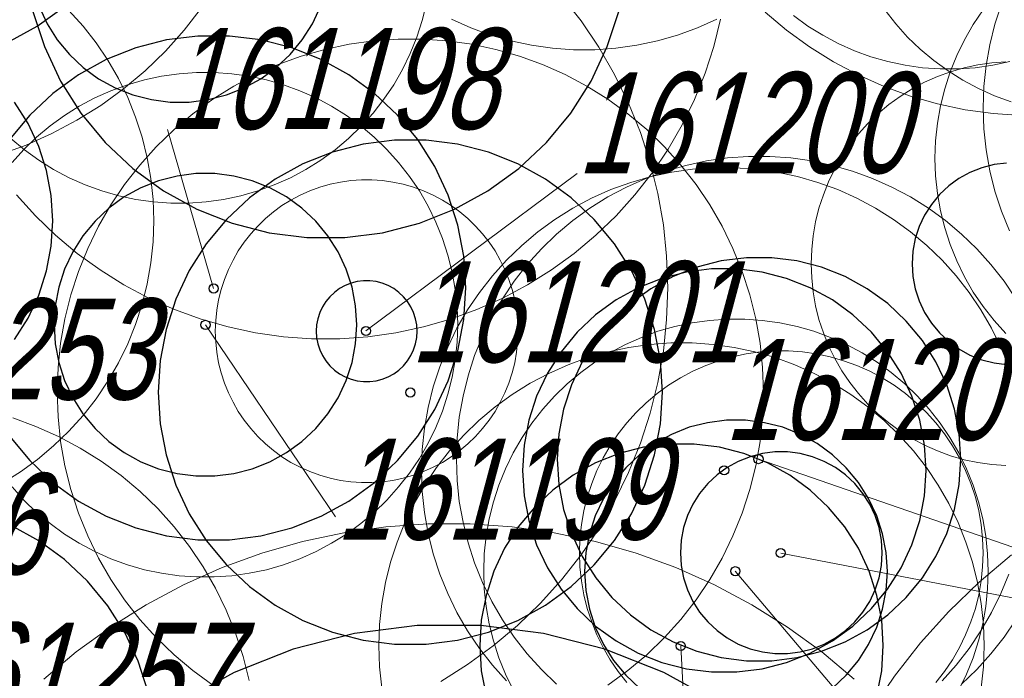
# Model space of a CAD drawing. Header units: metres. Extents: x 7419449 to 7420144, y 5549519 to 5549653.
# Tile 24 of 67: x 7419494.98 to 7419504.74, y 5549536.52 to 5549543.04. Entities that reach past the tile are written whole.
import ezdxf
from ezdxf.enums import TextEntityAlignment as Align

# ---------------------------------------------------------------- set-up
doc = ezdxf.new("R2010")
doc.units = ezdxf.units.M
doc.layers.add('_4_korony', color=7, linetype='Continuous', lineweight=25, true_color=0x7aa300)
doc.layers.add('_4_NUMERY_PIKIET', color=7, linetype='Continuous', lineweight=15)
doc.layers.add('_4_SOD', color=30, linetype='Continuous', lineweight=20)
doc.layers.add('_4_PUNKT_INWENTARYZACYJNY', color=7, linetype='Continuous')
doc.styles.add('STANDARD-Working1250', font='arial.ttf', dxfattribs={"height": 2.5})

msp = doc.modelspace()

# ---------------------------------------------------------------- linework, layer by layer
at = {"layer": '_4_korony', "linetype": 'Continuous', "flags": 128}
for points in [[(7419494.822, 5549542.796), (7419495.152, 5549542.977), (7419495.457, 5549543.198), (7419495.732, 5549543.456), (7419495.972, 5549543.747), (7419496.174, 5549544.065), (7419496.334, 5549544.406), (7419496.451, 5549544.764), (7419496.521, 5549545.134), (7419496.545, 5549545.51), (7419496.521, 5549545.886), (7419496.451, 5549546.256), (7419496.334, 5549546.614), (7419496.174, 5549546.955), (7419495.972, 5549547.273), (7419495.732, 5549547.564), (7419495.457, 5549547.822), (7419495.152, 5549548.043), (7419494.822, 5549548.224)], [(7419495.106, 5549543.134), (7419495.223, 5549542.776), (7419495.383, 5549542.435), (7419495.585, 5549542.117), (7419495.825, 5549541.826), (7419496.1, 5549541.568), (7419496.405, 5549541.347), (7419496.735, 5549541.166), (7419497.085, 5549541.027), (7419497.45, 5549540.933), (7419497.824, 5549540.886), (7419498.2, 5549540.886), (7419498.574, 5549540.933), (7419498.939, 5549541.027), (7419499.289, 5549541.166), (7419499.619, 5549541.347), (7419499.924, 5549541.568), (7419500.199, 5549541.826), (7419500.439, 5549542.117), (7419500.641, 5549542.435), (7419500.801, 5549542.776), (7419500.918, 5549543.134)], [(7419495.17, 5549543.172), (7419495.251, 5549543.001), (7419495.351, 5549542.842), (7419495.472, 5549542.697), (7419495.609, 5549542.568), (7419495.761, 5549542.458), (7419495.926, 5549542.367), (7419496.101, 5549542.297), (7419496.284, 5549542.251), (7419496.471, 5549542.227), (7419496.659, 5549542.227), (7419496.846, 5549542.251), (7419497.029, 5549542.297), (7419497.204, 5549542.367), (7419497.369, 5549542.458), (7419497.521, 5549542.568), (7419497.658, 5549542.697), (7419497.779, 5549542.842), (7419497.879, 5549543.001), (7419497.96, 5549543.172)], [(7419494.878, 5549538.917), (7419495.079, 5549538.675), (7419495.307, 5549538.46), (7419495.561, 5549538.275), (7419495.837, 5549538.124), (7419496.128, 5549538.008), (7419496.433, 5549537.93), (7419496.744, 5549537.891), (7419497.058, 5549537.891), (7419497.369, 5549537.93), (7419497.674, 5549538.008), (7419497.965, 5549538.124), (7419498.241, 5549538.275), (7419498.495, 5549538.46), (7419498.723, 5549538.675), (7419498.924, 5549538.917), (7419499.092, 5549539.182), (7419499.225, 5549539.466), (7419499.322, 5549539.764), (7419499.381, 5549540.073), (7419499.401, 5549540.386), (7419499.381, 5549540.699), (7419499.322, 5549541.008), (7419499.225, 5549541.306), (7419499.092, 5549541.59), (7419498.924, 5549541.855), (7419498.723, 5549542.097), (7419498.495, 5549542.312), (7419498.241, 5549542.497), (7419497.965, 5549542.648), (7419497.674, 5549542.764), (7419497.369, 5549542.842), (7419497.058, 5549542.881), (7419496.744, 5549542.881), (7419496.433, 5549542.842), (7419496.128, 5549542.764), (7419495.837, 5549542.648), (7419495.561, 5549542.497), (7419495.307, 5549542.312), (7419495.079, 5549542.097), (7419494.878, 5549541.855)], [(7419494.926, 5549539.875), (7419495.061, 5549540.087), (7419495.168, 5549540.315), (7419495.245, 5549540.554), (7419495.292, 5549540.8), (7419495.308, 5549541.051), (7419495.292, 5549541.302), (7419495.245, 5549541.548), (7419495.168, 5549541.787), (7419495.061, 5549542.015), (7419494.926, 5549542.227)], [(7419504.759, 5549541.623), (7419504.635, 5549541.607), (7419504.513, 5549541.576), (7419504.396, 5549541.53), (7419504.286, 5549541.469), (7419504.185, 5549541.396), (7419504.093, 5549541.31), (7419504.013, 5549541.213), (7419503.946, 5549541.107), (7419503.892, 5549540.993), (7419503.853, 5549540.874), (7419503.83, 5549540.75), (7419503.822, 5549540.625), (7419503.83, 5549540.5), (7419503.853, 5549540.376), (7419503.892, 5549540.257), (7419503.946, 5549540.143), (7419504.013, 5549540.037), (7419504.093, 5549539.94), (7419504.185, 5549539.854), (7419504.286, 5549539.781), (7419504.396, 5549539.72), (7419504.513, 5549539.674), (7419504.635, 5549539.643), (7419504.759, 5549539.627)], [(7419503.033, 5549536.422), (7419503.17, 5549536.551), (7419503.291, 5549536.696), (7419503.391, 5549536.855), (7419503.472, 5549537.026), (7419503.53, 5549537.205), (7419503.565, 5549537.39), (7419503.577, 5549537.578), (7419503.565, 5549537.766), (7419503.53, 5549537.951), (7419503.472, 5549538.13), (7419503.391, 5549538.301), (7419503.291, 5549538.46), (7419503.17, 5549538.605), (7419503.033, 5549538.734), (7419502.881, 5549538.844), (7419502.716, 5549538.935), (7419502.541, 5549539.005), (7419502.358, 5549539.051), (7419502.171, 5549539.075), (7419501.983, 5549539.075), (7419501.796, 5549539.051), (7419501.613, 5549539.005), (7419501.438, 5549538.935), (7419501.273, 5549538.844), (7419501.121, 5549538.734), (7419500.984, 5549538.605), (7419500.863, 5549538.46), (7419500.763, 5549538.301), (7419500.682, 5549538.13), (7419500.624, 5549537.951), (7419500.589, 5549537.766), (7419500.577, 5549537.578), (7419500.589, 5549537.39), (7419500.624, 5549537.205), (7419500.682, 5549537.026), (7419500.763, 5549536.855), (7419500.863, 5549536.696), (7419500.984, 5549536.551), (7419501.121, 5549536.422)], [(7419503.474, 5549536.346), (7419503.521, 5549536.592), (7419503.537, 5549536.843), (7419503.521, 5549537.094), (7419503.474, 5549537.34), (7419503.397, 5549537.579), (7419503.29, 5549537.807), (7419503.155, 5549538.019), (7419502.995, 5549538.212), (7419502.812, 5549538.384), (7419502.609, 5549538.532), (7419502.389, 5549538.653), (7419502.155, 5549538.745), (7419501.912, 5549538.808), (7419501.663, 5549538.839), (7419501.411, 5549538.839), (7419501.162, 5549538.808), (7419500.919, 5549538.745), (7419500.685, 5549538.653), (7419500.465, 5549538.532), (7419500.262, 5549538.384), (7419500.079, 5549538.212), (7419499.919, 5549538.019), (7419499.784, 5549537.807), (7419499.677, 5549537.579), (7419499.6, 5549537.34), (7419499.553, 5549537.094), (7419499.537, 5549536.843), (7419499.553, 5549536.592), (7419499.6, 5549536.346)], [(7419496.25, 5549536.391), (7419496.153, 5549536.689), (7419496.02, 5549536.973), (7419495.852, 5549537.238), (7419495.651, 5549537.48), (7419495.423, 5549537.695), (7419495.169, 5549537.88), (7419494.893, 5549538.031), (7419494.602, 5549538.147), (7419494.297, 5549538.225), (7419493.986, 5549538.264), (7419493.672, 5549538.264), (7419493.361, 5549538.225), (7419493.056, 5549538.147), (7419492.765, 5549538.031), (7419492.489, 5549537.88), (7419492.235, 5549537.695), (7419492.007, 5549537.48), (7419491.806, 5549537.238), (7419491.638, 5549536.973), (7419491.505, 5549536.689), (7419491.408, 5549536.391)], [(7419501.912, 5549536.274), (7419501.362, 5549536.576), (7419500.778, 5549536.807), (7419500.17, 5549536.963), (7419499.547, 5549537.042), (7419498.919, 5549537.042), (7419498.296, 5549536.963), (7419497.688, 5549536.807), (7419497.104, 5549536.576), (7419496.554, 5549536.274)]]:
    msp.add_lwpolyline(points, dxfattribs=at)
for points in [[(7419501.35, 5549539.353), (7419501.33, 5549539.666), (7419501.271, 5549539.975), (7419501.174, 5549540.273), (7419501.041, 5549540.557), (7419500.873, 5549540.822), (7419500.672, 5549541.064), (7419500.444, 5549541.279), (7419500.19, 5549541.464), (7419499.914, 5549541.615), (7419499.623, 5549541.731), (7419499.318, 5549541.809), (7419499.007, 5549541.848), (7419498.693, 5549541.848), (7419498.382, 5549541.809), (7419498.077, 5549541.731), (7419497.786, 5549541.615), (7419497.51, 5549541.464), (7419497.256, 5549541.279), (7419497.028, 5549541.064), (7419496.827, 5549540.822), (7419496.659, 5549540.557), (7419496.526, 5549540.273), (7419496.429, 5549539.975), (7419496.37, 5549539.666), (7419496.35, 5549539.353), (7419496.37, 5549539.04), (7419496.429, 5549538.731), (7419496.526, 5549538.433), (7419496.659, 5549538.149), (7419496.827, 5549537.884), (7419497.028, 5549537.642), (7419497.256, 5549537.427), (7419497.51, 5549537.242), (7419497.786, 5549537.091), (7419498.077, 5549536.975), (7419498.382, 5549536.897), (7419498.693, 5549536.858), (7419499.007, 5549536.858), (7419499.318, 5549536.897), (7419499.623, 5549536.975), (7419499.914, 5549537.091), (7419500.19, 5549537.242), (7419500.444, 5549537.427), (7419500.672, 5549537.642), (7419500.873, 5549537.884), (7419501.041, 5549538.149), (7419501.174, 5549538.433), (7419501.271, 5549538.731), (7419501.33, 5549539.04)], [(7419498.319, 5549540.021), (7419498.307, 5549540.209), (7419498.272, 5549540.394), (7419498.214, 5549540.573), (7419498.133, 5549540.744), (7419498.033, 5549540.903), (7419497.912, 5549541.048), (7419497.775, 5549541.177), (7419497.623, 5549541.287), (7419497.458, 5549541.378), (7419497.283, 5549541.448), (7419497.1, 5549541.494), (7419496.913, 5549541.518), (7419496.725, 5549541.518), (7419496.538, 5549541.494), (7419496.355, 5549541.448), (7419496.18, 5549541.378), (7419496.015, 5549541.287), (7419495.863, 5549541.177), (7419495.726, 5549541.048), (7419495.605, 5549540.903), (7419495.505, 5549540.744), (7419495.424, 5549540.573), (7419495.366, 5549540.394), (7419495.331, 5549540.209), (7419495.319, 5549540.021), (7419495.331, 5549539.833), (7419495.366, 5549539.648), (7419495.424, 5549539.469), (7419495.505, 5549539.298), (7419495.605, 5549539.139), (7419495.726, 5549538.994), (7419495.863, 5549538.865), (7419496.015, 5549538.755), (7419496.18, 5549538.664), (7419496.355, 5549538.594), (7419496.538, 5549538.548), (7419496.725, 5549538.524), (7419496.913, 5549538.524), (7419497.1, 5549538.548), (7419497.283, 5549538.594), (7419497.458, 5549538.664), (7419497.623, 5549538.755), (7419497.775, 5549538.865), (7419497.912, 5549538.994), (7419498.033, 5549539.139), (7419498.133, 5549539.298), (7419498.214, 5549539.469), (7419498.272, 5549539.648), (7419498.307, 5549539.833)], [(7419504.306, 5549538.689), (7419504.29, 5549538.94), (7419504.243, 5549539.186), (7419504.166, 5549539.425), (7419504.059, 5549539.653), (7419503.924, 5549539.865), (7419503.764, 5549540.058), (7419503.581, 5549540.23), (7419503.378, 5549540.378), (7419503.158, 5549540.499), (7419502.924, 5549540.591), (7419502.681, 5549540.654), (7419502.432, 5549540.685), (7419502.18, 5549540.685), (7419501.931, 5549540.654), (7419501.688, 5549540.591), (7419501.454, 5549540.499), (7419501.234, 5549540.378), (7419501.031, 5549540.23), (7419500.848, 5549540.058), (7419500.688, 5549539.865), (7419500.553, 5549539.653), (7419500.446, 5549539.425), (7419500.369, 5549539.186), (7419500.322, 5549538.94), (7419500.306, 5549538.689), (7419500.322, 5549538.438), (7419500.369, 5549538.192), (7419500.446, 5549537.953), (7419500.553, 5549537.725), (7419500.688, 5549537.513), (7419500.848, 5549537.32), (7419501.031, 5549537.148), (7419501.234, 5549537), (7419501.454, 5549536.879), (7419501.688, 5549536.787), (7419501.931, 5549536.724), (7419502.18, 5549536.693), (7419502.432, 5549536.693), (7419502.681, 5549536.724), (7419502.924, 5549536.787), (7419503.158, 5549536.879), (7419503.378, 5549537), (7419503.581, 5549537.148), (7419503.764, 5549537.32), (7419503.924, 5549537.513), (7419504.059, 5549537.725), (7419504.166, 5549537.953), (7419504.243, 5549538.192), (7419504.29, 5549538.438)], [(7419503.961, 5549538.578), (7419503.945, 5549538.829), (7419503.898, 5549539.075), (7419503.821, 5549539.314), (7419503.714, 5549539.542), (7419503.579, 5549539.754), (7419503.419, 5549539.947), (7419503.236, 5549540.119), (7419503.033, 5549540.267), (7419502.813, 5549540.388), (7419502.579, 5549540.48), (7419502.336, 5549540.543), (7419502.087, 5549540.574), (7419501.835, 5549540.574), (7419501.586, 5549540.543), (7419501.343, 5549540.48), (7419501.109, 5549540.388), (7419500.889, 5549540.267), (7419500.686, 5549540.119), (7419500.503, 5549539.947), (7419500.343, 5549539.754), (7419500.208, 5549539.542), (7419500.101, 5549539.314), (7419500.024, 5549539.075), (7419499.977, 5549538.829), (7419499.961, 5549538.578), (7419499.977, 5549538.327), (7419500.024, 5549538.081), (7419500.101, 5549537.842), (7419500.208, 5549537.614), (7419500.343, 5549537.402), (7419500.503, 5549537.209), (7419500.686, 5549537.037), (7419500.889, 5549536.889), (7419501.109, 5549536.768), (7419501.343, 5549536.676), (7419501.586, 5549536.613), (7419501.835, 5549536.582), (7419502.087, 5549536.582), (7419502.336, 5549536.613), (7419502.579, 5549536.676), (7419502.813, 5549536.768), (7419503.033, 5549536.889), (7419503.236, 5549537.037), (7419503.419, 5549537.209), (7419503.579, 5549537.402), (7419503.714, 5549537.614), (7419503.821, 5549537.842), (7419503.898, 5549538.081), (7419503.945, 5549538.327)], [(7419498.917, 5549539.957), (7419498.913, 5549540.02), (7419498.901, 5549540.081), (7419498.882, 5549540.141), (7419498.855, 5549540.198), (7419498.822, 5549540.251), (7419498.781, 5549540.299), (7419498.736, 5549540.342), (7419498.685, 5549540.379), (7419498.63, 5549540.409), (7419498.572, 5549540.433), (7419498.511, 5549540.448), (7419498.448, 5549540.456), (7419498.386, 5549540.456), (7419498.323, 5549540.448), (7419498.262, 5549540.433), (7419498.204, 5549540.409), (7419498.149, 5549540.379), (7419498.098, 5549540.342), (7419498.053, 5549540.299), (7419498.012, 5549540.251), (7419497.979, 5549540.198), (7419497.952, 5549540.141), (7419497.933, 5549540.081), (7419497.921, 5549540.02), (7419497.917, 5549539.957), (7419497.921, 5549539.894), (7419497.933, 5549539.833), (7419497.952, 5549539.773), (7419497.979, 5549539.716), (7419498.012, 5549539.663), (7419498.053, 5549539.615), (7419498.098, 5549539.572), (7419498.149, 5549539.535), (7419498.204, 5549539.505), (7419498.262, 5549539.481), (7419498.323, 5549539.466), (7419498.386, 5549539.458), (7419498.448, 5549539.458), (7419498.511, 5549539.466), (7419498.572, 5549539.481), (7419498.63, 5549539.505), (7419498.685, 5549539.535), (7419498.736, 5549539.572), (7419498.781, 5549539.615), (7419498.822, 5549539.663), (7419498.855, 5549539.716), (7419498.882, 5549539.773), (7419498.901, 5549539.833), (7419498.913, 5549539.894)], [(7419503.526, 5549537.763), (7419503.518, 5549537.888), (7419503.495, 5549538.012), (7419503.456, 5549538.131), (7419503.402, 5549538.245), (7419503.335, 5549538.351), (7419503.255, 5549538.448), (7419503.163, 5549538.534), (7419503.062, 5549538.607), (7419502.952, 5549538.668), (7419502.835, 5549538.714), (7419502.713, 5549538.745), (7419502.589, 5549538.761), (7419502.463, 5549538.761), (7419502.339, 5549538.745), (7419502.217, 5549538.714), (7419502.1, 5549538.668), (7419501.99, 5549538.607), (7419501.889, 5549538.534), (7419501.797, 5549538.448), (7419501.717, 5549538.351), (7419501.65, 5549538.245), (7419501.596, 5549538.131), (7419501.557, 5549538.012), (7419501.534, 5549537.888), (7419501.526, 5549537.763), (7419501.534, 5549537.638), (7419501.557, 5549537.514), (7419501.596, 5549537.395), (7419501.65, 5549537.281), (7419501.717, 5549537.175), (7419501.797, 5549537.078), (7419501.889, 5549536.992), (7419501.99, 5549536.919), (7419502.1, 5549536.858), (7419502.217, 5549536.812), (7419502.339, 5549536.781), (7419502.463, 5549536.765), (7419502.589, 5549536.765), (7419502.713, 5549536.781), (7419502.835, 5549536.812), (7419502.952, 5549536.858), (7419503.062, 5549536.919), (7419503.163, 5549536.992), (7419503.255, 5549537.078), (7419503.335, 5549537.175), (7419503.402, 5549537.281), (7419503.456, 5549537.395), (7419503.495, 5549537.514), (7419503.518, 5549537.638)]]:
    msp.add_lwpolyline(points, close=True, dxfattribs=at)
at = {"layer": '_4_NUMERY_PIKIET'}
for points in [[(7419496.9, 5549540.38), (7419496.4431, 5549541.9549)], [(7419498.41, 5549539.96), (7419500.502, 5549541.5184)], [(7419496.82, 5549540.02), (7419498.1098, 5549538.119)], [(7419502.3, 5549538.69), (7419505.079, 5549537.7281)], [(7419502.52, 5549537.76), (7419508.929, 5549536.5242)], [(7419502.07, 5549537.58), (7419503.8464, 5549535.4815)], [(7419501.53, 5549536.84), (7419501.6827, 5549533.9447)]]:
    msp.add_lwpolyline(points, dxfattribs=at)
at = {"layer": '_4_PUNKT_INWENTARYZACYJNY'}
for centre in [(7419496.9, 5549540.38), (7419496.82, 5549540.02), (7419498.41, 5549539.96), (7419498.85, 5549539.35), (7419502.3, 5549538.69), (7419501.96, 5549538.58), (7419502.52, 5549537.76), (7419502.07, 5549537.58), (7419501.53, 5549536.84)]:
    msp.add_circle(centre, 0.045, dxfattribs=at)
at = {"layer": '_4_SOD', "flags": 128}
for points in [[(7419504.751, 5549543.407), (7419504.634, 5549543.277), (7419504.526, 5549543.139), (7419504.429, 5549542.995), (7419504.342, 5549542.844), (7419504.265, 5549542.687), (7419504.2, 5549542.525), (7419504.146, 5549542.359), (7419504.104, 5549542.19), (7419504.073, 5549542.018), (7419504.055, 5549541.844), (7419504.049, 5549541.67), (7419504.055, 5549541.496), (7419504.073, 5549541.322), (7419504.104, 5549541.15), (7419504.146, 5549540.981), (7419504.2, 5549540.815), (7419504.265, 5549540.653), (7419504.342, 5549540.496), (7419504.429, 5549540.345), (7419504.526, 5549540.201), (7419504.634, 5549540.063), (7419504.751, 5549539.933)], [(7419504.786, 5549543.391), (7419504.708, 5549543.197), (7419504.643, 5549542.998), (7419504.593, 5549542.795), (7419504.556, 5549542.589), (7419504.534, 5549542.38), (7419504.527, 5549542.171), (7419504.534, 5549541.962), (7419504.556, 5549541.753), (7419504.593, 5549541.547), (7419504.643, 5549541.344), (7419504.708, 5549541.145), (7419504.786, 5549540.951)], [(7419494.892, 5549541.866), (7419495.026, 5549541.754), (7419495.167, 5549541.651), (7419495.315, 5549541.559), (7419495.469, 5549541.477), (7419495.628, 5549541.406), (7419495.792, 5549541.346), (7419495.96, 5549541.298), (7419496.131, 5549541.262), (7419496.304, 5549541.238), (7419496.478, 5549541.226), (7419496.652, 5549541.226), (7419496.826, 5549541.238), (7419496.999, 5549541.262), (7419497.17, 5549541.298), (7419497.338, 5549541.346), (7419497.502, 5549541.406), (7419497.661, 5549541.477), (7419497.815, 5549541.559), (7419497.963, 5549541.651), (7419498.104, 5549541.754), (7419498.238, 5549541.866), (7419498.363, 5549541.987), (7419498.48, 5549542.117), (7419498.588, 5549542.255), (7419498.685, 5549542.399), (7419498.772, 5549542.55), (7419498.849, 5549542.707), (7419498.914, 5549542.869), (7419498.968, 5549543.035), (7419499.01, 5549543.204)], [(7419499.151, 5549536.489), (7419499.417, 5549536.655), (7419499.671, 5549536.84), (7419499.912, 5549537.042), (7419500.138, 5549537.26), (7419500.348, 5549537.493), (7419500.542, 5549537.741), (7419500.717, 5549538.001), (7419500.874, 5549538.273), (7419501.012, 5549538.556), (7419501.13, 5549538.847), (7419501.227, 5549539.146), (7419501.303, 5549539.45), (7419501.357, 5549539.76), (7419501.39, 5549540.072), (7419501.401, 5549540.386), (7419501.39, 5549540.7), (7419501.357, 5549541.012), (7419501.303, 5549541.322), (7419501.227, 5549541.626), (7419501.13, 5549541.925), (7419501.012, 5549542.216), (7419500.874, 5549542.499), (7419500.717, 5549542.771), (7419500.542, 5549543.031), (7419500.348, 5549543.279)], [(7419494.781, 5549541.706), (7419495.043, 5549541.801), (7419495.298, 5549541.915), (7419495.545, 5549542.046), (7419495.782, 5549542.194), (7419496.008, 5549542.358), (7419496.222, 5549542.537), (7419496.422, 5549542.731), (7419496.609, 5549542.939), (7419496.781, 5549543.159)], [(7419494.808, 5549538.453), (7419494.986, 5549538.564), (7419495.155, 5549538.687), (7419495.315, 5549538.822), (7419495.466, 5549538.967), (7419495.606, 5549539.123), (7419495.735, 5549539.288), (7419495.852, 5549539.461), (7419495.957, 5549539.643), (7419496.049, 5549539.831), (7419496.127, 5549540.025), (7419496.192, 5549540.224), (7419496.242, 5549540.427), (7419496.279, 5549540.633), (7419496.301, 5549540.842), (7419496.308, 5549541.051), (7419496.301, 5549541.26), (7419496.279, 5549541.469), (7419496.242, 5549541.675), (7419496.192, 5549541.878), (7419496.127, 5549542.077), (7419496.049, 5549542.271), (7419495.957, 5549542.459), (7419495.852, 5549542.641), (7419495.735, 5549542.814), (7419495.606, 5549542.979), (7419495.466, 5549543.135)], [(7419502.365, 5549543.117), (7419502.579, 5549542.938), (7419502.805, 5549542.774), (7419503.042, 5549542.626), (7419503.289, 5549542.495), (7419503.544, 5549542.381), (7419503.806, 5549542.286), (7419504.074, 5549542.209), (7419504.347, 5549542.151), (7419504.624, 5549542.112), (7419504.902, 5549542.092)], [(7419503.553, 5549543.139), (7419503.661, 5549543.001), (7419503.778, 5549542.871), (7419503.903, 5549542.75), (7419504.037, 5549542.638), (7419504.178, 5549542.535), (7419504.326, 5549542.443), (7419504.48, 5549542.361), (7419504.639, 5549542.29), (7419504.803, 5549542.23)], [(7419494.948, 5549541.309), (7419495.135, 5549541.101), (7419495.335, 5549540.907), (7419495.549, 5549540.728), (7419495.775, 5549540.564), (7419496.012, 5549540.416), (7419496.259, 5549540.285), (7419496.514, 5549540.171), (7419496.776, 5549540.076), (7419497.044, 5549539.999), (7419497.317, 5549539.941), (7419497.594, 5549539.902), (7419497.872, 5549539.882), (7419498.152, 5549539.882), (7419498.43, 5549539.902), (7419498.707, 5549539.941), (7419498.98, 5549539.999), (7419499.248, 5549540.076), (7419499.51, 5549540.171), (7419499.765, 5549540.285), (7419500.012, 5549540.416), (7419500.249, 5549540.564), (7419500.475, 5549540.728), (7419500.689, 5549540.907), (7419500.889, 5549541.101), (7419501.076, 5549541.309), (7419501.248, 5549541.529), (7419501.404, 5549541.76), (7419501.544, 5549542.002), (7419501.666, 5549542.253), (7419501.771, 5549542.512), (7419501.857, 5549542.777), (7419501.925, 5549543.048)], [(7419499.257, 5549543.047), (7419499.448, 5549542.961), (7419499.645, 5549542.89), (7419499.846, 5549542.832), (7419500.051, 5549542.789), (7419500.258, 5549542.759), (7419500.467, 5549542.745), (7419500.677, 5549542.745), (7419500.886, 5549542.759), (7419501.093, 5549542.789), (7419501.298, 5549542.832), (7419501.499, 5549542.89), (7419501.696, 5549542.961), (7419501.887, 5549543.047)], [(7419502.648, 5549543.083), (7419502.789, 5549542.98), (7419502.937, 5549542.888), (7419503.091, 5549542.806), (7419503.25, 5549542.735), (7419503.414, 5549542.675), (7419503.582, 5549542.627), (7419503.753, 5549542.591), (7419503.926, 5549542.567), (7419504.1, 5549542.555), (7419504.274, 5549542.555), (7419504.448, 5549542.567), (7419504.621, 5549542.591), (7419504.792, 5549542.627)], [(7419500.807, 5549536.451), (7419501.005, 5549536.595), (7419501.192, 5549536.752), (7419501.368, 5549536.922), (7419501.531, 5549537.103), (7419501.682, 5549537.296), (7419501.818, 5549537.498), (7419501.94, 5549537.71), (7419502.047, 5549537.929), (7419502.139, 5549538.156), (7419502.214, 5549538.388), (7419502.274, 5549538.625), (7419502.316, 5549538.866), (7419502.341, 5549539.109), (7419502.35, 5549539.353), (7419502.341, 5549539.597), (7419502.316, 5549539.84), (7419502.274, 5549540.081), (7419502.214, 5549540.318), (7419502.139, 5549540.55), (7419502.047, 5549540.777), (7419501.94, 5549540.996), (7419501.818, 5549541.208), (7419501.682, 5549541.41), (7419501.531, 5549541.603), (7419501.368, 5549541.784), (7419501.192, 5549541.954), (7419501.005, 5549542.111), (7419500.807, 5549542.255), (7419500.6, 5549542.384), (7419500.384, 5549542.499), (7419500.161, 5549542.598), (7419499.932, 5549542.682), (7419499.697, 5549542.749), (7419499.458, 5549542.8), (7419499.216, 5549542.834), (7419498.972, 5549542.851), (7419498.728, 5549542.851), (7419498.484, 5549542.834), (7419498.242, 5549542.8), (7419498.003, 5549542.749), (7419497.768, 5549542.682), (7419497.539, 5549542.598), (7419497.316, 5549542.499), (7419497.1, 5549542.384), (7419496.893, 5549542.255), (7419496.695, 5549542.111), (7419496.508, 5549541.954), (7419496.332, 5549541.784), (7419496.169, 5549541.603), (7419496.018, 5549541.41), (7419495.882, 5549541.208), (7419495.76, 5549540.996), (7419495.653, 5549540.777), (7419495.561, 5549540.55), (7419495.486, 5549540.318), (7419495.426, 5549540.081), (7419495.384, 5549539.84), (7419495.359, 5549539.597), (7419495.35, 5549539.353), (7419495.359, 5549539.109), (7419495.384, 5549538.866), (7419495.426, 5549538.625), (7419495.486, 5549538.388), (7419495.561, 5549538.156), (7419495.653, 5549537.929), (7419495.76, 5549537.71), (7419495.882, 5549537.498), (7419496.018, 5549537.296), (7419496.169, 5549537.103), (7419496.332, 5549536.922), (7419496.508, 5549536.752), (7419496.695, 5549536.595), (7419496.893, 5549536.451)], [(7419504.752, 5549542.624), (7419504.613, 5549542.614), (7419504.475, 5549542.595), (7419504.338, 5549542.566), (7419504.204, 5549542.527), (7419504.073, 5549542.479), (7419503.945, 5549542.423), (7419503.822, 5549542.357), (7419503.704, 5549542.283), (7419503.591, 5549542.201), (7419503.484, 5549542.111), (7419503.383, 5549542.014), (7419503.29, 5549541.911), (7419503.204, 5549541.801), (7419503.126, 5549541.685), (7419503.056, 5549541.564), (7419502.995, 5549541.438), (7419502.943, 5549541.309), (7419502.899, 5549541.176), (7419502.866, 5549541.041), (7419502.841, 5549540.903), (7419502.827, 5549540.765), (7419502.822, 5549540.625), (7419502.827, 5549540.485), (7419502.841, 5549540.347), (7419502.866, 5549540.209), (7419502.899, 5549540.074), (7419502.943, 5549539.941), (7419502.995, 5549539.812), (7419503.056, 5549539.686), (7419503.126, 5549539.565), (7419503.204, 5549539.449), (7419503.29, 5549539.339), (7419503.383, 5549539.236), (7419503.484, 5549539.139), (7419503.591, 5549539.049), (7419503.704, 5549538.967), (7419503.822, 5549538.893), (7419503.945, 5549538.827), (7419504.073, 5549538.771), (7419504.204, 5549538.723), (7419504.338, 5549538.684), (7419504.475, 5549538.655), (7419504.613, 5549538.636), (7419504.752, 5549538.626)], [(7419494.904, 5549538.414), (7419495.021, 5549538.284), (7419495.146, 5549538.163), (7419495.28, 5549538.051), (7419495.421, 5549537.948), (7419495.569, 5549537.856), (7419495.723, 5549537.774), (7419495.882, 5549537.703), (7419496.046, 5549537.643), (7419496.214, 5549537.595), (7419496.385, 5549537.559), (7419496.558, 5549537.535), (7419496.732, 5549537.523), (7419496.906, 5549537.523), (7419497.08, 5549537.535), (7419497.253, 5549537.559), (7419497.424, 5549537.595), (7419497.592, 5549537.643), (7419497.756, 5549537.703), (7419497.915, 5549537.774), (7419498.069, 5549537.856), (7419498.217, 5549537.948), (7419498.358, 5549538.051), (7419498.492, 5549538.163), (7419498.617, 5549538.284), (7419498.734, 5549538.414), (7419498.842, 5549538.552), (7419498.939, 5549538.696), (7419499.026, 5549538.847), (7419499.103, 5549539.004), (7419499.168, 5549539.166), (7419499.222, 5549539.332), (7419499.264, 5549539.501), (7419499.295, 5549539.673), (7419499.313, 5549539.847), (7419499.319, 5549540.021), (7419499.313, 5549540.195), (7419499.295, 5549540.369), (7419499.264, 5549540.541), (7419499.222, 5549540.71), (7419499.168, 5549540.876), (7419499.103, 5549541.038), (7419499.026, 5549541.195), (7419498.939, 5549541.346), (7419498.842, 5549541.49), (7419498.734, 5549541.628), (7419498.617, 5549541.758), (7419498.492, 5549541.879), (7419498.358, 5549541.991), (7419498.217, 5549542.094), (7419498.069, 5549542.186), (7419497.915, 5549542.268), (7419497.756, 5549542.339), (7419497.592, 5549542.399), (7419497.424, 5549542.447), (7419497.253, 5549542.483), (7419497.08, 5549542.507), (7419496.906, 5549542.519), (7419496.732, 5549542.519), (7419496.558, 5549542.507), (7419496.385, 5549542.483), (7419496.214, 5549542.447), (7419496.046, 5549542.399), (7419495.882, 5549542.339), (7419495.723, 5549542.268), (7419495.569, 5549542.186), (7419495.421, 5549542.094), (7419495.28, 5549541.991), (7419495.146, 5549541.879), (7419495.021, 5549541.758), (7419494.904, 5549541.628)], [(7419504.85, 5549540.279), (7419504.733, 5549540.452), (7419504.604, 5549540.617), (7419504.464, 5549540.773), (7419504.313, 5549540.918), (7419504.153, 5549541.053), (7419503.984, 5549541.176), (7419503.806, 5549541.287), (7419503.621, 5549541.385), (7419503.43, 5549541.471), (7419503.233, 5549541.542), (7419503.032, 5549541.6), (7419502.827, 5549541.643), (7419502.62, 5549541.673), (7419502.411, 5549541.687), (7419502.201, 5549541.687), (7419501.992, 5549541.673), (7419501.785, 5549541.643), (7419501.58, 5549541.6), (7419501.379, 5549541.542), (7419501.182, 5549541.471), (7419500.991, 5549541.385), (7419500.806, 5549541.287), (7419500.628, 5549541.176), (7419500.459, 5549541.053), (7419500.299, 5549540.918), (7419500.148, 5549540.773), (7419500.008, 5549540.617), (7419499.879, 5549540.452), (7419499.762, 5549540.279), (7419499.657, 5549540.097), (7419499.565, 5549539.909), (7419499.487, 5549539.715), (7419499.422, 5549539.516), (7419499.372, 5549539.313), (7419499.335, 5549539.107), (7419499.313, 5549538.898), (7419499.306, 5549538.689), (7419499.313, 5549538.48), (7419499.335, 5549538.271), (7419499.372, 5549538.065), (7419499.422, 5549537.862), (7419499.487, 5549537.663), (7419499.565, 5549537.469), (7419499.657, 5549537.281), (7419499.762, 5549537.099), (7419499.879, 5549536.926), (7419500.008, 5549536.761), (7419500.148, 5549536.605), (7419500.299, 5549536.46)], [(7419504.78, 5549539.604), (7419504.702, 5549539.798), (7419504.61, 5549539.986), (7419504.505, 5549540.168), (7419504.388, 5549540.341), (7419504.259, 5549540.506), (7419504.119, 5549540.662), (7419503.968, 5549540.807), (7419503.808, 5549540.942), (7419503.639, 5549541.065), (7419503.461, 5549541.176), (7419503.276, 5549541.274), (7419503.085, 5549541.36), (7419502.888, 5549541.431), (7419502.687, 5549541.489), (7419502.482, 5549541.532), (7419502.275, 5549541.562), (7419502.066, 5549541.576), (7419501.856, 5549541.576), (7419501.647, 5549541.562), (7419501.44, 5549541.532), (7419501.235, 5549541.489), (7419501.034, 5549541.431), (7419500.837, 5549541.36), (7419500.646, 5549541.274), (7419500.461, 5549541.176), (7419500.283, 5549541.065), (7419500.114, 5549540.942), (7419499.954, 5549540.807), (7419499.803, 5549540.662), (7419499.663, 5549540.506), (7419499.534, 5549540.341), (7419499.417, 5549540.168), (7419499.312, 5549539.986), (7419499.22, 5549539.798), (7419499.142, 5549539.604), (7419499.077, 5549539.405), (7419499.027, 5549539.202), (7419498.99, 5549538.996), (7419498.968, 5549538.787), (7419498.961, 5549538.578), (7419498.968, 5549538.369), (7419498.99, 5549538.16), (7419499.027, 5549537.954), (7419499.077, 5549537.751), (7419499.142, 5549537.552), (7419499.22, 5549537.358), (7419499.312, 5549537.17), (7419499.417, 5549536.988), (7419499.534, 5549536.815), (7419499.663, 5549536.65), (7419499.803, 5549536.494)], [(7419504.284, 5549536.404), (7419504.361, 5549536.561), (7419504.426, 5549536.723), (7419504.48, 5549536.889), (7419504.522, 5549537.058), (7419504.553, 5549537.23), (7419504.571, 5549537.404), (7419504.577, 5549537.578), (7419504.571, 5549537.752), (7419504.553, 5549537.926), (7419504.522, 5549538.098), (7419504.48, 5549538.267), (7419504.426, 5549538.433), (7419504.361, 5549538.595), (7419504.284, 5549538.752), (7419504.197, 5549538.903), (7419504.1, 5549539.047), (7419503.992, 5549539.185), (7419503.875, 5549539.315), (7419503.75, 5549539.436), (7419503.616, 5549539.548), (7419503.475, 5549539.651), (7419503.327, 5549539.743), (7419503.173, 5549539.825), (7419503.014, 5549539.896), (7419502.85, 5549539.956), (7419502.682, 5549540.004), (7419502.511, 5549540.04), (7419502.338, 5549540.064), (7419502.164, 5549540.076), (7419501.99, 5549540.076), (7419501.816, 5549540.064), (7419501.643, 5549540.04), (7419501.472, 5549540.004), (7419501.304, 5549539.956), (7419501.14, 5549539.896), (7419500.981, 5549539.825), (7419500.827, 5549539.743), (7419500.679, 5549539.651), (7419500.538, 5549539.548), (7419500.404, 5549539.436), (7419500.279, 5549539.315), (7419500.162, 5549539.185), (7419500.054, 5549539.047), (7419499.957, 5549538.903), (7419499.87, 5549538.752), (7419499.793, 5549538.595), (7419499.728, 5549538.433), (7419499.674, 5549538.267), (7419499.632, 5549538.098), (7419499.601, 5549537.926), (7419499.583, 5549537.752), (7419499.577, 5549537.578), (7419499.583, 5549537.404), (7419499.601, 5549537.23), (7419499.632, 5549537.058), (7419499.674, 5549536.889), (7419499.728, 5549536.723), (7419499.793, 5549536.561), (7419499.87, 5549536.404)], [(7419504.508, 5549536.425), (7419504.53, 5549536.634), (7419504.537, 5549536.843), (7419504.53, 5549537.052), (7419504.508, 5549537.261), (7419504.471, 5549537.467), (7419504.421, 5549537.67), (7419504.356, 5549537.869), (7419504.278, 5549538.063), (7419504.186, 5549538.251), (7419504.081, 5549538.433), (7419503.964, 5549538.606), (7419503.835, 5549538.771), (7419503.695, 5549538.927), (7419503.544, 5549539.072), (7419503.384, 5549539.207), (7419503.215, 5549539.33), (7419503.037, 5549539.441), (7419502.852, 5549539.539), (7419502.661, 5549539.625), (7419502.464, 5549539.696), (7419502.263, 5549539.754), (7419502.058, 5549539.797), (7419501.851, 5549539.827), (7419501.642, 5549539.841), (7419501.432, 5549539.841), (7419501.223, 5549539.827), (7419501.016, 5549539.797), (7419500.811, 5549539.754), (7419500.61, 5549539.696), (7419500.413, 5549539.625), (7419500.222, 5549539.539), (7419500.037, 5549539.441), (7419499.859, 5549539.33), (7419499.69, 5549539.207), (7419499.53, 5549539.072), (7419499.379, 5549538.927), (7419499.239, 5549538.771), (7419499.11, 5549538.606), (7419498.993, 5549538.433), (7419498.888, 5549538.251), (7419498.796, 5549538.063), (7419498.718, 5549537.869), (7419498.653, 5549537.67), (7419498.603, 5549537.467), (7419498.566, 5549537.261), (7419498.544, 5549537.052), (7419498.537, 5549536.843), (7419498.544, 5549536.634), (7419498.566, 5549536.425)], [(7419504.058, 5549536.477), (7419504.144, 5549536.587), (7419504.222, 5549536.703), (7419504.292, 5549536.824), (7419504.353, 5549536.95), (7419504.405, 5549537.079), (7419504.449, 5549537.212), (7419504.482, 5549537.347), (7419504.507, 5549537.485), (7419504.521, 5549537.623), (7419504.526, 5549537.763), (7419504.521, 5549537.903), (7419504.507, 5549538.041), (7419504.482, 5549538.179), (7419504.449, 5549538.314), (7419504.405, 5549538.447), (7419504.353, 5549538.576), (7419504.292, 5549538.702), (7419504.222, 5549538.823), (7419504.144, 5549538.939), (7419504.058, 5549539.049), (7419503.965, 5549539.152), (7419503.864, 5549539.249), (7419503.757, 5549539.339), (7419503.644, 5549539.421), (7419503.526, 5549539.495), (7419503.403, 5549539.561), (7419503.275, 5549539.617), (7419503.144, 5549539.665), (7419503.01, 5549539.704), (7419502.873, 5549539.733), (7419502.735, 5549539.752), (7419502.596, 5549539.762), (7419502.456, 5549539.762), (7419502.317, 5549539.752), (7419502.179, 5549539.733), (7419502.042, 5549539.704), (7419501.908, 5549539.665), (7419501.777, 5549539.617), (7419501.649, 5549539.561), (7419501.526, 5549539.495), (7419501.408, 5549539.421), (7419501.295, 5549539.339), (7419501.188, 5549539.249), (7419501.087, 5549539.152), (7419500.994, 5549539.049), (7419500.908, 5549538.939), (7419500.83, 5549538.823), (7419500.76, 5549538.702), (7419500.699, 5549538.576), (7419500.647, 5549538.447), (7419500.603, 5549538.314), (7419500.57, 5549538.179), (7419500.545, 5549538.041), (7419500.531, 5549537.903), (7419500.526, 5549537.763), (7419500.531, 5549537.623), (7419500.545, 5549537.485), (7419500.57, 5549537.347), (7419500.603, 5549537.212), (7419500.647, 5549537.079), (7419500.699, 5549536.95), (7419500.76, 5549536.824), (7419500.83, 5549536.703), (7419500.908, 5549536.587), (7419500.994, 5549536.477)], [(7419497.253, 5549536.497), (7419497.193, 5549536.734), (7419497.118, 5549536.966), (7419497.026, 5549537.193), (7419496.919, 5549537.412), (7419496.797, 5549537.624), (7419496.661, 5549537.826), (7419496.51, 5549538.019), (7419496.347, 5549538.2), (7419496.171, 5549538.37), (7419495.984, 5549538.527), (7419495.786, 5549538.671), (7419495.579, 5549538.8), (7419495.363, 5549538.915), (7419495.14, 5549539.014), (7419494.911, 5549539.098)], [(7419503.248, 5549536.511), (7419502.927, 5549536.78), (7419502.588, 5549537.026), (7419502.233, 5549537.248), (7419501.863, 5549537.445), (7419501.481, 5549537.615), (7419501.087, 5549537.758), (7419500.685, 5549537.874), (7419500.275, 5549537.961), (7419499.86, 5549538.019), (7419499.442, 5549538.048), (7419499.024, 5549538.048), (7419498.606, 5549538.019), (7419498.191, 5549537.961), (7419497.781, 5549537.874), (7419497.379, 5549537.758), (7419496.985, 5549537.615), (7419496.603, 5549537.445), (7419496.233, 5549537.248), (7419495.878, 5549537.026), (7419495.539, 5549536.78), (7419495.218, 5549536.511)], [(7419504.807, 5549537.741), (7419504.486, 5549537.472), (7419504.185, 5549537.181), (7419503.905, 5549536.87), (7419503.647, 5549536.54), (7419503.413, 5549536.193)], [(7419504.119, 5549536.494), (7419504.259, 5549536.65), (7419504.388, 5549536.815), (7419504.505, 5549536.988), (7419504.61, 5549537.17), (7419504.702, 5549537.358), (7419504.78, 5549537.552)], [(7419504.313, 5549536.46), (7419504.464, 5549536.605), (7419504.604, 5549536.761), (7419504.733, 5549536.926), (7419504.85, 5549537.099)]]:
    msp.add_lwpolyline(points, dxfattribs=at)
msp.add_lwpolyline([(7419499.917, 5549539.957), (7419499.913, 5549540.062), (7419499.902, 5549540.166), (7419499.884, 5549540.269), (7419499.859, 5549540.37), (7419499.827, 5549540.47), (7419499.787, 5549540.567), (7419499.741, 5549540.661), (7419499.689, 5549540.752), (7419499.631, 5549540.839), (7419499.566, 5549540.921), (7419499.496, 5549540.999), (7419499.421, 5549541.072), (7419499.34, 5549541.139), (7419499.256, 5549541.201), (7419499.167, 5549541.256), (7419499.075, 5549541.305), (7419498.979, 5549541.348), (7419498.881, 5549541.384), (7419498.78, 5549541.412), (7419498.677, 5549541.434), (7419498.574, 5549541.449), (7419498.469, 5549541.456), (7419498.365, 5549541.456), (7419498.26, 5549541.449), (7419498.157, 5549541.434), (7419498.054, 5549541.412), (7419497.953, 5549541.384), (7419497.855, 5549541.348), (7419497.759, 5549541.305), (7419497.667, 5549541.256), (7419497.578, 5549541.201), (7419497.494, 5549541.139), (7419497.413, 5549541.072), (7419497.338, 5549540.999), (7419497.268, 5549540.921), (7419497.203, 5549540.839), (7419497.145, 5549540.752), (7419497.093, 5549540.661), (7419497.047, 5549540.567), (7419497.007, 5549540.47), (7419496.975, 5549540.37), (7419496.95, 5549540.269), (7419496.932, 5549540.166), (7419496.921, 5549540.062), (7419496.917, 5549539.957), (7419496.921, 5549539.852), (7419496.932, 5549539.748), (7419496.95, 5549539.645), (7419496.975, 5549539.544), (7419497.007, 5549539.444), (7419497.047, 5549539.347), (7419497.093, 5549539.253), (7419497.145, 5549539.162), (7419497.203, 5549539.075), (7419497.268, 5549538.993), (7419497.338, 5549538.915), (7419497.413, 5549538.842), (7419497.494, 5549538.775), (7419497.578, 5549538.713), (7419497.667, 5549538.658), (7419497.759, 5549538.609), (7419497.855, 5549538.566), (7419497.953, 5549538.53), (7419498.054, 5549538.502), (7419498.157, 5549538.48), (7419498.26, 5549538.465), (7419498.365, 5549538.458), (7419498.469, 5549538.458), (7419498.574, 5549538.465), (7419498.677, 5549538.48), (7419498.78, 5549538.502), (7419498.881, 5549538.53), (7419498.979, 5549538.566), (7419499.075, 5549538.609), (7419499.167, 5549538.658), (7419499.256, 5549538.713), (7419499.34, 5549538.775), (7419499.421, 5549538.842), (7419499.496, 5549538.915), (7419499.566, 5549538.993), (7419499.631, 5549539.075), (7419499.689, 5549539.162), (7419499.741, 5549539.253), (7419499.787, 5549539.347), (7419499.827, 5549539.444), (7419499.859, 5549539.544), (7419499.884, 5549539.645), (7419499.902, 5549539.748), (7419499.913, 5549539.852)], close=True, dxfattribs=at)

# ---------------------------------------------------------------- texts
at = {"layer": '_4_NUMERY_PIKIET', "style": 'STANDARD-Working1250', "oblique": 15, "width": 0.7}
for s, p in [('161198', (7419496.4431, 5549541.6588)), ('161200', (7419500.502, 5549541.2224)), ('161201', (7419498.85, 5549539.35)), ('161253', (7419493.0258, 5549538.9808)), ('161207', (7419501.96, 5549538.58)), ('161199', (7419498.1098, 5549537.5933)), ('161256', (7419491.94, 5549537.25)), ('161257', (7419493.83, 5549535.77))]:
    msp.add_text(s, height=1, dxfattribs=at).set_placement(p, align=Align.BOTTOM_LEFT)

doc.saveas('drawing.dxf')
